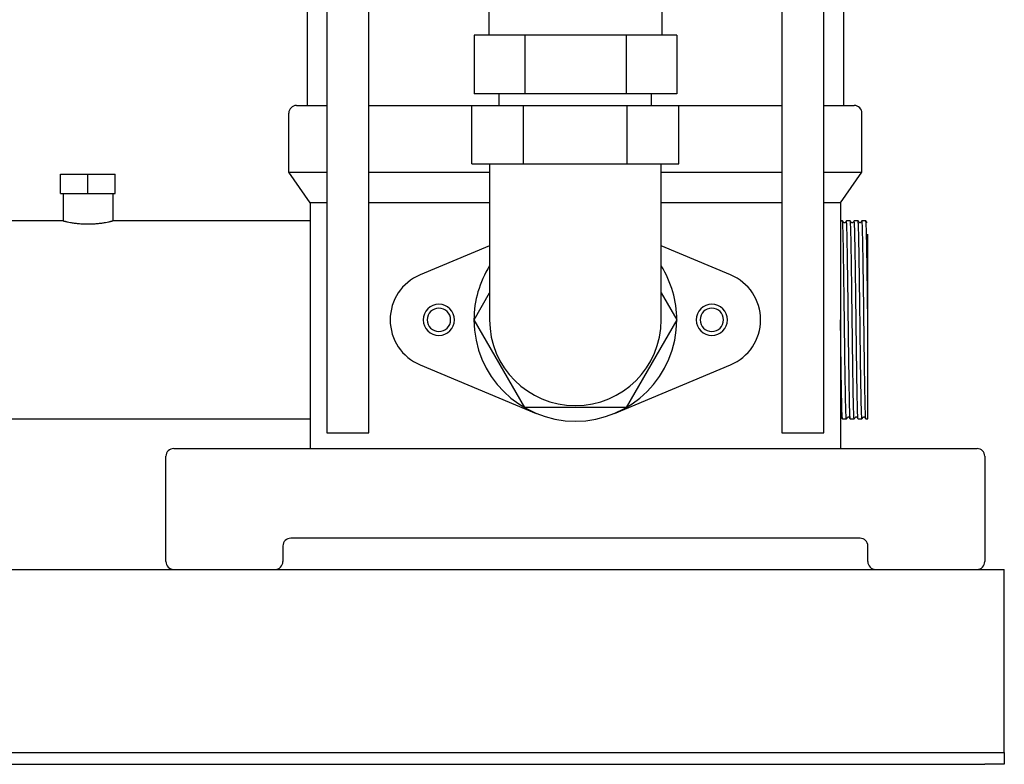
# Model space of a CAD drawing. Header units: millimetres. Extents: x 17 to 1374, y 13 to 766.
# Tile 4 of 6: x 1121 to 1374, y 13 to 204. Entities that reach past the tile are written whole.
import ezdxf

# ---------------------------------------------------------------- set-up
doc = ezdxf.new("R2010")
doc.units = ezdxf.units.MM

msp = doc.modelspace()

# ---------------------------------------------------------------- linework, layer by layer
at = {"color": 7, "linetype": 'Continuous', "lineweight": 25}
for p, q in [((1194.83, 307.23), (1194.83, 182.23)), ((1199.86, 307.23), (1199.86, 98.23)), ((1210.62, 98.23), (1210.62, 307.23)), ((1316.54, 307.23), (1316.54, 98.23)), ((1327.3, 98.23), (1327.23, 307.67)), ((1332.33, 307.23), (1332.33, 182.23)), ((1241.43, 208.23), (1241.43, 200.23)), ((1285.73, 208.23), (1285.73, 200.23)), ((1237.6, 200.23), (1237.6, 185.23)), ((1250.59, 200.23), (1237.6, 200.23)), ((1250.59, 200.23), (1250.59, 185.23)), ((1276.57, 200.23), (1250.59, 200.23)), ((1276.57, 200.23), (1276.57, 185.23)), ((1289.56, 200.23), (1276.57, 200.23)), ((1289.56, 200.23), (1289.56, 185.23)), ((1250.59, 185.23), (1237.6, 185.23)), ((1244.08, 182.23), (1244.08, 185.23)), ((1276.57, 185.23), (1250.59, 185.23)), ((1289.56, 185.23), (1276.57, 185.23)), ((1283.08, 182.23), (1283.08, 185.23)), ((1192.08, 182.23), (1199.86, 182.23)), ((1210.62, 182.23), (1237.02, 182.23)), ((1237.02, 167.23), (1237.02, 182.23)), ((1237.02, 182.23), (1250.3, 182.23)), ((1250.3, 167.23), (1250.3, 182.23)), ((1250.3, 182.23), (1276.86, 182.23)), ((1276.86, 167.23), (1276.86, 182.23)), ((1276.86, 182.23), (1290.14, 182.23)), ((1290.14, 182.23), (1316.54, 182.23)), ((1290.14, 167.23), (1290.14, 182.23)), ((1327.3, 182.23), (1335.08, 182.23)), ((1190.08, 165.08), (1190.08, 180.23)), ((1337.08, 165.08), (1337.08, 180.23)), ((1237.02, 167.23), (1250.3, 167.23)), ((1241.58, 167.23), (1241.58, 152.23)), ((1250.3, 167.23), (1276.86, 167.23)), ((1276.86, 167.23), (1290.14, 167.23)), ((1285.58, 152.23), (1285.58, 167.23)), ((1131.58, 159.63), (1131.58, 164.63)), ((1131.58, 164.63), (1138.58, 164.63)), ((1138.58, 159.63), (1138.58, 164.63)), ((1138.58, 164.63), (1145.58, 164.63)), ((1145.58, 159.63), (1145.58, 164.63)), ((1195.58, 157.23), (1190.08, 165.08)), ((1190.08, 165.08), (1199.86, 165.08)), ((1210.62, 165.08), (1241.58, 165.08)), ((1285.58, 165.08), (1316.54, 165.08)), ((1327.3, 165.08), (1337.08, 165.08)), ((1331.58, 157.23), (1337.08, 165.08)), ((1131.58, 159.63), (1138.58, 159.63)), ((1132.23, 159.63), (1132.23, 152.63)), ((1138.58, 159.63), (1145.58, 159.63)), ((1144.93, 159.63), (1144.93, 152.63)), ((1199.86, 157.23), (1195.58, 157.23)), ((1195.58, 157.23), (1195.58, 94.23)), ((1241.58, 157.23), (1210.62, 157.23)), ((1316.54, 157.23), (1285.58, 157.23)), ((1331.58, 157.23), (1327.3, 157.23)), ((1331.58, 157.23), (1331.58, 94.23)), ((1132.23, 152.63), (1081.58, 152.63)), ((1195.58, 152.63), (1144.93, 152.63)), ((1241.58, 152.23), (1241.58, 127.23)), ((1285.58, 127.23), (1285.58, 152.23)), ((1332.08, 152.63), (1331.58, 152.63)), ((1334.08, 152.63), (1333.08, 152.63)), ((1336.08, 152.63), (1335.08, 152.63)), ((1338.08, 152.63), (1337.08, 152.63)), ((1241.58, 146.21), (1223.76, 138.76)), ((1303.4, 138.76), (1285.58, 146.21)), ((1237.6, 127.23), (1241.58, 134.12)), ((1285.58, 134.12), (1289.56, 127.23)), ((1250.59, 104.73), (1237.6, 127.23)), ((1289.56, 127.23), (1276.57, 104.73)), ((1338.58, 101.83), (1338.58, 127.11)), ((1223.76, 115.69), (1253.55, 103.24)), ((1273.61, 103.24), (1303.4, 115.69)), ((1276.57, 104.73), (1250.59, 104.73)), ((1081.58, 101.83), (1195.58, 101.83)), ((1331.58, 102.35), (1331.73, 102.28)), ((1332.08, 101.83), (1333.08, 101.83)), ((1334.08, 101.83), (1335.08, 101.83)), ((1336.08, 101.83), (1337.08, 101.83)), ((1338.08, 101.83), (1338.58, 101.83)), ((1199.86, 98.23), (1208.42, 98.23)), ((1208.42, 98.23), (1210.62, 98.23)), ((1316.54, 98.23), (1318.74, 98.23)), ((1318.74, 98.23), (1327.3, 98.23)), ((1160.58, 94.23), (1171.58, 94.23)), ((1171.58, 94.23), (1355.58, 94.23)), ((1355.58, 94.23), (1366.58, 94.23)), ((1158.58, 65.23), (1158.58, 92.23)), ((1368.58, 92.23), (1368.58, 65.23)), ((1336.58, 71.23), (1190.58, 71.23)), ((1188.58, 69.23), (1188.58, 65.23)), ((1338.58, 65.23), (1338.58, 69.23)), ((853.58, 63.23), (1373.58, 63.23)), ((1373.58, 58.23), (1373.58, 63.23)), ((1373.58, 18.23), (1373.58, 58.23)), ((1373.58, 16.23), (1373.58, 18.23)), ((858.58, 16.23), (1368.58, 16.23)), ((1368.58, 16.23), (1373.58, 16.23)), ((1373.58, 16.23), (1373.58, 13.23)), ((858.58, 13.23), (1368.58, 13.23)), ((1373.58, 13.23), (1368.58, 13.23))]:
    msp.add_line(p, q, dxfattribs=at)
for centre, radius, start, end in [((1192.08, 180.23), 2, 90, 180), ((1335.08, 180.23), 2, 0, 90), ((1263.58, 127.23), 26, 147.7958, 180), ((1263.58, 127.23), 26, 0, 32.2042), ((1228.58, 127.23), 12.5, 112.6881, 180), ((1298.58, 127.23), 12.5, 292.6881, 67.3119), ((1228.58, 127.23), 4, 0, 180), ((1228.58, 127.23), 3, 0, 180), ((1298.58, 127.23), 4, 0, 180), ((1298.58, 127.23), 3, 0, 180), ((1228.58, 127.23), 12.5, 180, 247.3119), ((1228.58, 127.23), 4, 180, 0), ((1228.58, 127.23), 3, 180, 0), ((1263.58, 127.23), 26, 180, 0), ((1263.58, 127.23), 22, 180, 270), ((1263.58, 127.23), 22, 270, 0), ((1298.58, 127.23), 4, 180, 0), ((1298.58, 127.23), 3, 180, 0), ((1160.58, 92.23), 2, 90, 180), ((1366.58, 92.23), 2, 0, 90), ((1190.58, 69.23), 2, 90, 180), ((1336.58, 69.23), 2, 0, 90), ((1160.58, 65.23), 2, 180, 270), ((1186.58, 65.23), 2, 270, 0), ((1340.58, 65.23), 2, 180, 270), ((1366.58, 65.23), 2, 270, 0)]:
    msp.add_arc(centre, radius, start, end, dxfattribs=at)
for points, knots in [([(1132.23, 152.63), (1132.23, 152.63), (1132.23, 152.63), (1132.25, 152.62), (1132.27, 152.62), (1132.31, 152.61), (1132.37, 152.59), (1132.49, 152.56), (1132.7, 152.51), (1132.97, 152.45), (1133.39, 152.36), (1134.06, 152.23), (1135.02, 152.07), (1136.12, 151.93), (1137.32, 151.84), (1138.58, 151.81), (1139.83, 151.84), (1141.03, 151.93), (1142.13, 152.07), (1143.1, 152.23), (1143.76, 152.36), (1144.19, 152.45), (1144.46, 152.51), (1144.66, 152.56), (1144.8, 152.59), (1144.88, 152.61), (1144.92, 152.62), (1144.93, 152.63), (1144.93, 152.63)], [0, 0, 0, 0, 0.01237, 0.024803, 0.037302, 0.049867, 0.062499, 0.093073, 0.125007, 0.154854, 0.187697, 0.249989, 0.312595, 0.374928, 0.437383, 0.499905, 0.562196, 0.624829, 0.687175, 0.749709, 0.812239, 0.844906, 0.874603, 0.906648, 0.937323, 0.958399, 0.97929, 1, 1, 1, 1]), ([(1332.58, 127.23), (1332.56, 128.9), (1332.53, 130.58), (1332.5, 133.02), (1332.49, 133.82), (1332.48, 135), (1332.47, 135.39), (1332.46, 136.16), (1332.46, 136.54), (1332.43, 138.45), (1332.41, 139.94), (1332.37, 142.72), (1332.35, 144.03), (1332.32, 145.79), (1332.31, 146.35), (1332.29, 147.39), (1332.28, 147.88), (1332.25, 149.25), (1332.22, 150.04), (1332.18, 151.33), (1332.16, 151.82), (1332.12, 152.47), (1332.1, 152.63), (1332.08, 152.63)], [0, 0, 0, 0, 0.125, 0.125, 0.1875, 0.1875, 0.21875, 0.21875, 0.25, 0.25, 0.375, 0.375, 0.5, 0.5, 0.5625, 0.5625, 0.625, 0.625, 0.75, 0.75, 0.875, 0.875, 1, 1, 1, 1]), ([(1332.43, 152.18), (1332.37, 152.25), (1332.25, 152.4), (1332.14, 152.55), (1332.08, 152.62)], [0, 0, 0, 0, 0.5, 1, 1, 1, 1]), ([(1332.73, 152.18), (1332.68, 152.14), (1332.58, 152.06), (1332.48, 152.14), (1332.43, 152.18)], [0, 0, 0, 0, 0.5, 1, 1, 1, 1]), ([(1333.08, 152.63), (1333.02, 152.55), (1332.9, 152.4), (1332.79, 152.25), (1332.73, 152.18)], [0, 0, 0, 0, 0.5, 1, 1, 1, 1]), ([(1333.58, 127.23), (1333.56, 128.9), (1333.52, 132.21), (1333.46, 137.01), (1333.39, 141.43), (1333.33, 145.3), (1333.27, 148.47), (1333.21, 150.86), (1333.14, 152.23), (1333.1, 152.79), (1333.08, 152.6), (1333.08, 152.59)], [0, 0, 0, 0, 0.124363, 0.246951, 0.371026, 0.495582, 0.61838, 0.742071, 0.866725, 0.98994, 1, 1, 1, 1]), ([(1334.58, 127.23), (1334.56, 128.9), (1334.53, 130.58), (1334.5, 133.02), (1334.49, 133.82), (1334.48, 135), (1334.47, 135.39), (1334.46, 136.16), (1334.46, 136.54), (1334.43, 138.45), (1334.41, 139.94), (1334.37, 142.72), (1334.35, 144.03), (1334.32, 145.79), (1334.31, 146.35), (1334.29, 147.39), (1334.28, 147.88), (1334.25, 149.25), (1334.22, 150.04), (1334.18, 151.33), (1334.16, 151.82), (1334.12, 152.47), (1334.1, 152.63), (1334.08, 152.63)], [0, 0, 0, 0, 0.125, 0.125, 0.1875, 0.1875, 0.21875, 0.21875, 0.25, 0.25, 0.375, 0.375, 0.5, 0.5, 0.5625, 0.5625, 0.625, 0.625, 0.75, 0.75, 0.875, 0.875, 1, 1, 1, 1]), ([(1334.43, 152.18), (1334.37, 152.25), (1334.25, 152.4), (1334.14, 152.55), (1334.08, 152.62)], [0, 0, 0, 0, 0.5, 1, 1, 1, 1]), ([(1334.73, 152.18), (1334.68, 152.14), (1334.58, 152.06), (1334.48, 152.14), (1334.43, 152.18)], [0, 0, 0, 0, 0.5, 1, 1, 1, 1]), ([(1335.08, 152.62), (1335.02, 152.55), (1334.9, 152.4), (1334.79, 152.25), (1334.73, 152.18)], [0, 0, 0, 0, 0.5, 1, 1, 1, 1]), ([(1335.58, 127.23), (1335.56, 128.9), (1335.52, 132.21), (1335.46, 137.01), (1335.39, 141.43), (1335.33, 145.3), (1335.27, 148.47), (1335.21, 150.86), (1335.14, 152.23), (1335.1, 152.79), (1335.08, 152.6), (1335.08, 152.62)], [0, 0, 0, 0, 0.124365, 0.246955, 0.371031, 0.49559, 0.618389, 0.742082, 0.866738, 0.989955, 1, 1, 1, 1]), ([(1336.58, 127.23), (1336.56, 128.9), (1336.53, 130.58), (1336.5, 133.02), (1336.49, 133.82), (1336.48, 135), (1336.47, 135.39), (1336.46, 136.16), (1336.46, 136.54), (1336.43, 138.45), (1336.41, 139.94), (1336.37, 142.72), (1336.35, 144.03), (1336.32, 145.79), (1336.31, 146.35), (1336.29, 147.39), (1336.28, 147.88), (1336.25, 149.25), (1336.22, 150.04), (1336.18, 151.33), (1336.16, 151.82), (1336.12, 152.47), (1336.1, 152.63), (1336.08, 152.63)], [0, 0, 0, 0, 0.125, 0.125, 0.1875, 0.1875, 0.21875, 0.21875, 0.25, 0.25, 0.375, 0.375, 0.5, 0.5, 0.5625, 0.5625, 0.625, 0.625, 0.75, 0.75, 0.875, 0.875, 1, 1, 1, 1]), ([(1336.43, 152.18), (1336.37, 152.25), (1336.25, 152.4), (1336.14, 152.55), (1336.08, 152.62)], [0, 0, 0, 0, 0.5, 1, 1, 1, 1]), ([(1336.73, 152.18), (1336.68, 152.14), (1336.58, 152.06), (1336.48, 152.14), (1336.43, 152.18)], [0, 0, 0, 0, 0.4999997, 1, 1, 1, 1]), ([(1337.08, 152.62), (1337.02, 152.55), (1336.9, 152.4), (1336.79, 152.25), (1336.73, 152.18)], [0, 0, 0, 0, 0.5000004, 1, 1, 1, 1]), ([(1337.58, 127.23), (1337.56, 128.9), (1337.52, 132.21), (1337.46, 137.01), (1337.39, 141.43), (1337.33, 145.3), (1337.27, 148.47), (1337.21, 150.86), (1337.14, 152.23), (1337.1, 152.79), (1337.08, 152.6), (1337.08, 152.62)], [0, 0, 0, 0, 0.1243663, 0.246957, 0.3710342, 0.495594, 0.6183941, 0.742088, 0.8667447, 0.9899626, 1, 1, 1, 1]), ([(1338.43, 152.18), (1338.37, 152.25), (1338.25, 152.4), (1338.14, 152.55), (1338.08, 152.63)], [0, 0, 0, 0, 0.5, 1, 1, 1, 1]), ([(1338.58, 127.23), (1338.56, 128.9), (1338.53, 130.58), (1338.5, 133.02), (1338.49, 133.82), (1338.48, 135), (1338.47, 135.39), (1338.46, 136.16), (1338.46, 136.54), (1338.43, 138.45), (1338.41, 139.94), (1338.37, 142.72), (1338.35, 144.03), (1338.32, 145.79), (1338.31, 146.35), (1338.29, 147.39), (1338.28, 147.88), (1338.25, 149.25), (1338.22, 150.04), (1338.18, 151.33), (1338.16, 151.82), (1338.12, 152.47), (1338.1, 152.63), (1338.08, 152.63)], [0, 0, 0, 0, 0.125, 0.125, 0.1875, 0.1875, 0.21875, 0.21875, 0.25, 0.25, 0.375, 0.375, 0.5, 0.5, 0.5625, 0.5625, 0.625, 0.625, 0.75, 0.75, 0.875, 0.875, 1, 1, 1, 1]), ([(1338.58, 127.11), (1338.58, 127.28), (1338.58, 127.61), (1338.58, 128.09), (1338.58, 128.56), (1338.58, 129.02), (1338.58, 129.46), (1338.58, 129.89), (1338.58, 130.3), (1338.58, 130.69), (1338.58, 131.07), (1338.58, 131.44), (1338.58, 131.79), (1338.58, 132.12), (1338.58, 132.44), (1338.58, 132.74), (1338.58, 133.03), (1338.58, 133.3), (1338.58, 133.56), (1338.58, 134.27), (1338.58, 135.43), (1338.58, 136.87), (1338.58, 138.41), (1338.58, 139.7), (1338.58, 141.25), (1338.58, 142.67), (1338.58, 144.11), (1338.58, 145.33), (1338.58, 146.4), (1338.58, 147.26), (1338.58, 147.88), (1338.58, 148.33), (1338.58, 148.76), (1338.58, 149.03), (1338.58, 149.17)], [0, 0, 0, 0, 0.018463, 0.036392, 0.053786, 0.070643, 0.08696, 0.102737, 0.117975, 0.132671, 0.146828, 0.160444, 0.173522, 0.186062, 0.198065, 0.209532, 0.220466, 0.230868, 0.24074, 0.250082, 0.312275, 0.375063, 0.42167, 0.50002, 0.537705, 0.625021, 0.69417, 0.750048, 0.815504, 0.87506, 0.905822, 0.936908, 0.968306, 1, 1, 1, 1]), ([(1332.08, 101.83), (1332.06, 101.95), (1332.02, 102.14), (1331.95, 103.62), (1331.89, 105.97), (1331.83, 109.15), (1331.77, 113.02), (1331.7, 117.45), (1331.64, 122.24), (1331.6, 125.55), (1331.58, 127.23)], [0, 0, 0, 0, 0.115514, 0.242723, 0.368948, 0.494262, 0.621371, 0.747988, 0.873088, 1, 1, 1, 1]), ([(1333.08, 101.83), (1333.08, 101.85), (1333.06, 101.66), (1333.02, 102.22), (1332.95, 103.59), (1332.89, 105.98), (1332.83, 109.15), (1332.76, 113.02), (1332.7, 117.44), (1332.64, 122.24), (1332.6, 125.55), (1332.58, 127.23)], [0, 0, 0, 0, 0.010061, 0.133276, 0.25793, 0.381621, 0.504418, 0.628975, 0.753049, 0.875637, 1, 1, 1, 1]), ([(1334.08, 101.83), (1334.06, 101.95), (1334.02, 102.14), (1333.95, 103.62), (1333.89, 105.97), (1333.83, 109.15), (1333.77, 113.02), (1333.7, 117.45), (1333.64, 122.24), (1333.6, 125.55), (1333.58, 127.23)], [0, 0, 0, 0, 0.115485, 0.242697, 0.368927, 0.494245, 0.621358, 0.74798, 0.873084, 1, 1, 1, 1]), ([(1335.08, 101.83), (1335.08, 101.85), (1335.06, 101.66), (1335.02, 102.22), (1334.95, 103.59), (1334.89, 105.98), (1334.83, 109.15), (1334.76, 113.02), (1334.7, 117.44), (1334.64, 122.24), (1334.6, 125.55), (1334.58, 127.23)], [0, 0, 0, 0, 0.010045, 0.133262, 0.257918, 0.381611, 0.50441, 0.628969, 0.753045, 0.875635, 1, 1, 1, 1]), ([(1336.08, 101.83), (1336.06, 101.95), (1336.02, 102.14), (1335.95, 103.62), (1335.89, 105.97), (1335.83, 109.15), (1335.77, 113.02), (1335.7, 117.45), (1335.64, 122.24), (1335.6, 125.55), (1335.58, 127.23)], [0, 0, 0, 0, 0.115498, 0.242709, 0.368937, 0.494253, 0.621364, 0.747984, 0.873086, 1, 1, 1, 1]), ([(1337.08, 101.83), (1337.08, 101.85), (1337.06, 101.66), (1337.02, 102.22), (1336.95, 103.59), (1336.89, 105.98), (1336.83, 109.15), (1336.76, 113.02), (1336.7, 117.44), (1336.64, 122.24), (1336.6, 125.55), (1336.58, 127.23)], [0, 0, 0, 0, 0.010037, 0.133255, 0.257912, 0.381606, 0.504406, 0.628966, 0.753043, 0.875634, 1, 1, 1, 1]), ([(1338.08, 101.83), (1338.06, 101.95), (1338.02, 102.15), (1337.95, 103.64), (1337.89, 105.99), (1337.83, 109.17), (1337.77, 113.04), (1337.7, 117.46), (1337.64, 122.24), (1337.6, 125.56), (1337.58, 127.23)], [0, 0, 0, 0, 0.116785, 0.243814, 0.369842, 0.494986, 0.621917, 0.748347, 0.873269, 1, 1, 1, 1]), ([(1331.73, 102.28), (1331.79, 102.2), (1331.9, 102.05), (1332.02, 101.9), (1332.08, 101.83)], [0, 0, 0, 0, 0.5, 1, 1, 1, 1]), ([(1333.08, 101.83), (1333.14, 101.9), (1333.25, 102.05), (1333.37, 102.2), (1333.43, 102.28)], [0, 0, 0, 0, 0.5, 1, 1, 1, 1]), ([(1333.43, 102.28), (1333.48, 102.31), (1333.58, 102.39), (1333.68, 102.31), (1333.73, 102.28)], [0, 0, 0, 0, 0.5, 1, 1, 1, 1]), ([(1333.73, 102.28), (1333.79, 102.2), (1333.9, 102.05), (1334.02, 101.9), (1334.08, 101.83)], [0, 0, 0, 0, 0.5, 1, 1, 1, 1]), ([(1335.08, 101.83), (1335.14, 101.9), (1335.25, 102.05), (1335.37, 102.2), (1335.43, 102.28)], [0, 0, 0, 0, 0.5, 1, 1, 1, 1]), ([(1335.43, 102.28), (1335.48, 102.31), (1335.58, 102.39), (1335.68, 102.31), (1335.73, 102.28)], [0, 0, 0, 0, 0.5, 1, 1, 1, 1]), ([(1335.73, 102.28), (1335.79, 102.2), (1335.9, 102.05), (1336.02, 101.9), (1336.08, 101.83)], [0, 0, 0, 0, 0.5, 1, 1, 1, 1]), ([(1337.08, 101.83), (1337.14, 101.9), (1337.25, 102.05), (1337.37, 102.2), (1337.43, 102.28)], [0, 0, 0, 0, 0.5, 1, 1, 1, 1]), ([(1337.43, 102.28), (1337.48, 102.31), (1337.58, 102.39), (1337.68, 102.31), (1337.73, 102.28)], [0, 0, 0, 0, 0.5, 1, 1, 1, 1]), ([(1337.73, 102.28), (1337.79, 102.2), (1337.9, 102.05), (1338.02, 101.9), (1338.08, 101.83)], [0, 0, 0, 0, 0.4999996, 1, 1, 1, 1])]:
    msp.add_open_spline(points, degree=3, knots=knots, dxfattribs=at)
msp.add_open_spline([(1338.58, 127.11), (1338.58, 127.15), (1338.58, 127.19), (1338.58, 127.23)], degree=3, dxfattribs=at)

doc.saveas('drawing.dxf')
